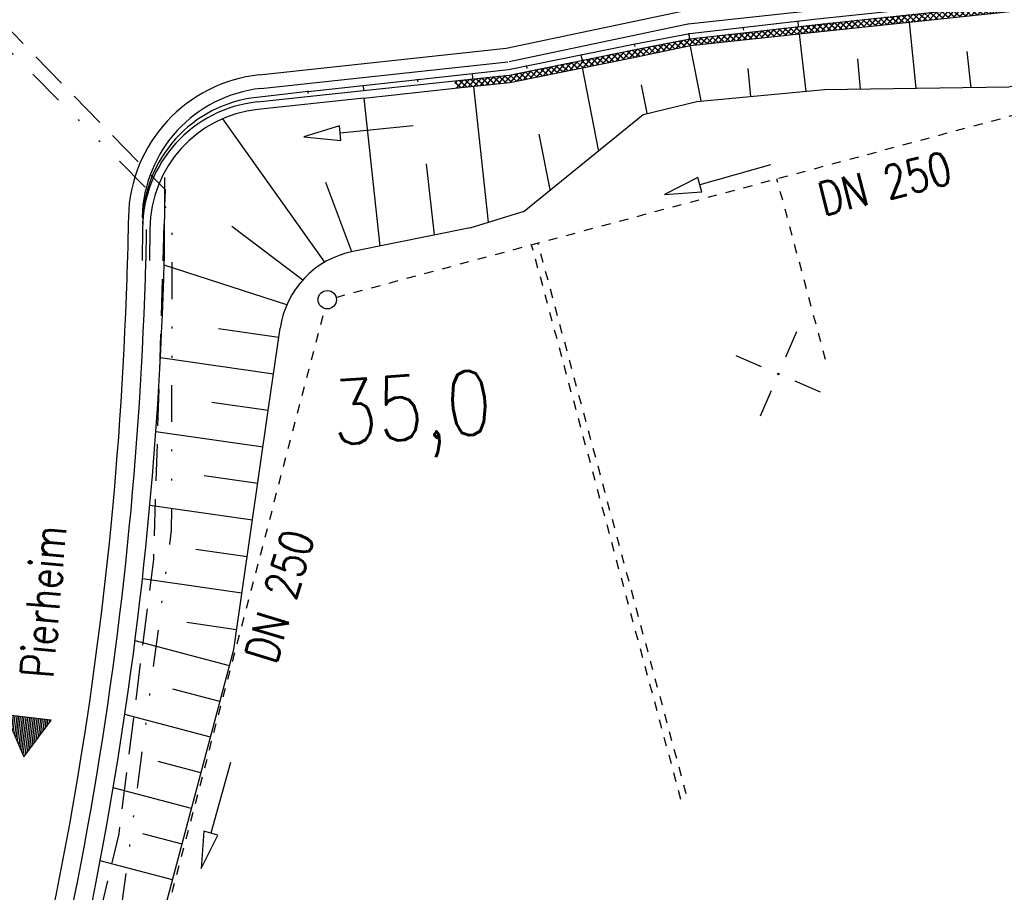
# Model space of a CAD drawing. Extents: x 0 to 1135, y 0 to 420.
# Tile 4 of 84: x 148 to 201, y 76 to 124. Entities that reach past the tile are written whole.
import ezdxf

# ---------------------------------------------------------------- set-up
doc = ezdxf.new("R2010")
doc.units = 0
doc.header["$LTSCALE"] = 2
doc.header["$MEASUREMENT"] = 0
for name, pattern in [('ACAD_ISO03W100', [0.5, 0.25, -0.25]), ('AUSGEZOGEN', [0]), ('GESTRICH-X2', [1.5, 1, -0.5]), ('GETRENNTX3', [3.25, 1, -0.75, 0, -0.75, 0, -0.75])]:
    doc.linetypes.add(name, pattern=pattern)
doc.layers.get('0').update_dxf_attribs({"color": 8, "linetype": 'AUSGEZOGEN'})
for name, color, linetype in [('Bahnachse', 7, 'CONTINUOUS'), ('Dränageleitungen', 15, 'CONTINUOUS'), ('FBRTOP', 8, 'AUSGEZOGEN'), ('NETZ', 250, 'AUSGEZOGEN'), ('SCHRIFT', 8, 'AUSGEZOGEN'), ('Strassen', 15, 'CONTINUOUS'), ('STROMLTG', 8, 'AUSGEZOGEN'), ('Telekom', 8, 'GETRENNTX3'), ('Wegböschungen', 15, 'CONTINUOUS'), ('Wege', 15, 'CONTINUOUS')]:
    doc.layers.add(name, color=color, linetype=linetype)
doc.styles.add('ROMANS', font='romans.shx', dxfattribs={"width": 0.8})

# ---------------------------------------------------------------- blocks, each defined once
blk = doc.blocks.new('IKR')
at = {"color": 0}
for p, q in [((0, 1), (0, 2.5)), ((-2.5, 0), (-1, 0)), ((1, 0), (2.5, 0)), ((0, -2.5), (0, -1))]:
    blk.add_line(p, q, dxfattribs=at)
blk.add_circle((0, 0), 0.05, dxfattribs=at)
blk.add_point((0, 0), dxfattribs=at)
blk = doc.blocks.new('*X44')
at = {"color": 0, "linetype": 'ByBlock'}
for p, q in [((-2149512, 832004), (-2149094, 832422)), ((-2149181, 832016), (-2148764, 832434)), ((-2148736, 832033), (-2149124, 832420)), ((-2148851, 832029), (-2148433, 832446)), ((-2148430, 832044), (-2148817, 832432)), ((-2148520, 832041), (-2148103, 832459)), ((-2148123, 832056), (-2148510, 832443)), ((-2147816, 832067), (-2148204, 832455)), ((-2148190, 832053), (-2147772, 832471)), ((-2147509, 832079), (-2147897, 832466)), ((-2147859, 832066), (-2147442, 832483)), ((-2147203, 832090), (-2147590, 832478)), ((-2147529, 832078), (-2147111, 832496)), ((-2146896, 832101), (-2147283, 832489)), ((-2147198, 832090), (-2146781, 832508)), ((-2146589, 832113), (-2146977, 832501)), ((-2146868, 832102), (-2146450, 832520)), ((-2146282, 832124), (-2146670, 832512)), ((-2146537, 832115), (-2146119, 832532)), ((-2145976, 832136), (-2146363, 832523)), ((-2146207, 832127), (-2145789, 832545)), ((-2145669, 832147), (-2146056, 832535)), ((-2145876, 832139), (-2145458, 832557)), ((-2145362, 832159), (-2145750, 832546)), ((-2145546, 832152), (-2145128, 832569)), ((-2145055, 832170), (-2145443, 832558)), ((-2145215, 832164), (-2144797, 832582)), ((-2144748, 832181), (-2145136, 832569)), ((-2144885, 832176), (-2144467, 832594)), ((-2144442, 832193), (-2144829, 832581)), ((-2144554, 832189), (-2144137, 832606)), ((-2144135, 832204), (-2144523, 832592)), ((-2144224, 832201), (-2143807, 832617)), ((-2143826, 832214), (-2144216, 832603)), ((-2143518, 832224), (-2143908, 832614)), ((-2143895, 832212), (-2143478, 832628)), ((-2143210, 832234), (-2143600, 832624)), ((-2143566, 832222), (-2143149, 832639)), ((-2142902, 832244), (-2143292, 832634)), ((-2143237, 832233), (-2142820, 832650)), ((-2142594, 832254), (-2142984, 832645)), ((-2142908, 832244), (-2142491, 832661)), ((-2142285, 832264), (-2142676, 832655)), ((-2142579, 832254), (-2142161, 832672)), ((-2141977, 832274), (-2142368, 832665)), ((-2142250, 832265), (-2141832, 832683)), ((-2141669, 832284), (-2142061, 832676)), ((-2141921, 832276), (-2141503, 832694)), ((-2141361, 832294), (-2141753, 832686)), ((-2141593, 832286), (-2141174, 832705)), ((-2141052, 832304), (-2141445, 832696)), ((-2141264, 832297), (-2140845, 832716)), ((-2140744, 832314), (-2141137, 832706)), ((-2140935, 832308), (-2140515, 832727)), ((-2140436, 832324), (-2140829, 832717)), ((-2140606, 832318), (-2140186, 832738)), ((-2140128, 832334), (-2140521, 832727)), ((-2140277, 832329), (-2139857, 832749)), ((-2139820, 832344), (-2140213, 832737)), ((-2139948, 832340), (-2139528, 832760)), ((-2139511, 832354), (-2139905, 832747)), ((-2139620, 832350), (-2139203, 832766)), ((-2139203, 832364), (-2139597, 832758)), ((-2139291, 832361), (-2139193, 832459)), ((-2139200, 832679), (-2139289, 832768)), ((-2165321, 831469), (-2164910, 831879)), ((-2164992, 831479), (-2164579, 831892)), ((-2164429, 831498), (-2164815, 831883)), ((-2164663, 831490), (-2164247, 831906)), ((-2164121, 831508), (-2164509, 831895)), ((-2164334, 831501), (-2163918, 831917)), ((-2163813, 831518), (-2164203, 831907)), ((-2164005, 831512), (-2163589, 831927)), ((-2163505, 831528), (-2163894, 831917)), ((-2163676, 831522), (-2163260, 831938)), ((-2163197, 831538), (-2163586, 831927)), ((-2163347, 831533), (-2162931, 831949)), ((-2162888, 831548), (-2163278, 831937)), ((-2163018, 831544), (-2162603, 831959)), ((-2162580, 831558), (-2162970, 831947)), ((-2162689, 831554), (-2162274, 831970)), ((-2162272, 831568), (-2162662, 831957)), ((-2162361, 831565), (-2161945, 831981)), ((-2161964, 831578), (-2162353, 831967)), ((-2161656, 831588), (-2162045, 831977)), ((-2162032, 831576), (-2161616, 831991)), ((-2161347, 831598), (-2161737, 831987)), ((-2161703, 831586), (-2161287, 832002)), ((-2161039, 831608), (-2161429, 831997)), ((-2161374, 831597), (-2160958, 832012)), ((-2160731, 831618), (-2161120, 832007)), ((-2161045, 831607), (-2160630, 832023)), ((-2160423, 831628), (-2160812, 832017)), ((-2160716, 831618), (-2160301, 832034)), ((-2160114, 831638), (-2160504, 832027)), ((-2160388, 831629), (-2159972, 832044)), ((-2159806, 831648), (-2160196, 832037)), ((-2160059, 831639), (-2159643, 832055)), ((-2159498, 831658), (-2159888, 832047)), ((-2159730, 831650), (-2159314, 832066)), ((-2159190, 831668), (-2159579, 832057)), ((-2159401, 831661), (-2158985, 832076)), ((-2158882, 831678), (-2159271, 832067)), ((-2159072, 831671), (-2158656, 832087)), ((-2158574, 831688), (-2158963, 832077)), ((-2158743, 831682), (-2158328, 832098)), ((-2158266, 831698), (-2158655, 832087)), ((-2158414, 831693), (-2157999, 832108)), ((-2157958, 831708), (-2158347, 832097)), ((-2158085, 831704), (-2157670, 832119)), ((-2157650, 831719), (-2158038, 832107)), ((-2157756, 831715), (-2157341, 832130)), ((-2157342, 831729), (-2157730, 832117)), ((-2157426, 831726), (-2157012, 832140)), ((-2157034, 831739), (-2157422, 832127)), ((-2156726, 831749), (-2157114, 832137)), ((-2157097, 831737), (-2156683, 832151)), ((-2156418, 831760), (-2156805, 832147)), ((-2156768, 831748), (-2156355, 832162)), ((-2156110, 831770), (-2156497, 832157)), ((-2156439, 831759), (-2156026, 832172)), ((-2155802, 831780), (-2156189, 832167)), ((-2156110, 831770), (-2155697, 832183)), ((-2155494, 831790), (-2155881, 832177)), ((-2155781, 831781), (-2155368, 832193)), ((-2155186, 831800), (-2155573, 832187)), ((-2155452, 831792), (-2155039, 832204)), ((-2154878, 831811), (-2155264, 832197)), ((-2155123, 831802), (-2154710, 832215)), ((-2154570, 831821), (-2154956, 832207)), ((-2154793, 831813), (-2154381, 832225)), ((-2154262, 831831), (-2154648, 832217)), ((-2154464, 831824), (-2154052, 832237)), ((-2153954, 831841), (-2154340, 832227)), ((-2154135, 831835), (-2153721, 832249)), ((-2153646, 831851), (-2154032, 832238)), ((-2153806, 831846), (-2153391, 832261)), ((-2153338, 831862), (-2153725, 832249)), ((-2153477, 831857), (-2153060, 832274)), ((-2153031, 831873), (-2153419, 832260)), ((-2153148, 831868), (-2152730, 832286)), ((-2152724, 831884), (-2153112, 832272)), ((-2152817, 831881), (-2152399, 832298)), ((-2152418, 831896), (-2152805, 832283)), ((-2152111, 831907), (-2152498, 832295)), ((-2152486, 831893), (-2152069, 832311)), ((-2151804, 831918), (-2152192, 832306)), ((-2152156, 831905), (-2151738, 832323)), ((-2151497, 831930), (-2151885, 832318)), ((-2151825, 831918), (-2151408, 832335)), ((-2151190, 831941), (-2151578, 832329)), ((-2151495, 831930), (-2151077, 832348)), ((-2150884, 831953), (-2151271, 832340)), ((-2151164, 831942), (-2150747, 832360)), ((-2150577, 831964), (-2150965, 832352)), ((-2150834, 831955), (-2150416, 832372)), ((-2150270, 831976), (-2150658, 832363)), ((-2150503, 831967), (-2150086, 832385)), ((-2149963, 831987), (-2150351, 832375)), ((-2150173, 831979), (-2149755, 832397)), ((-2149657, 831999), (-2150044, 832386)), ((-2149842, 831992), (-2149425, 832409)), ((-2149350, 832010), (-2149738, 832398)), ((-2149043, 832021), (-2149431, 832409)), ((-2173831, 830914), (-2173369, 831375)), ((-2173165, 831005), (-2173518, 831358)), ((-2173462, 830964), (-2173008, 831418)), ((-2172885, 831044), (-2173233, 831391)), ((-2173092, 831015), (-2172648, 831460)), ((-2172605, 831082), (-2172948, 831425)), ((-2172723, 831066), (-2172288, 831502)), ((-2172326, 831121), (-2172663, 831458)), ((-2172046, 831160), (-2172378, 831491)), ((-2172354, 831117), (-2171928, 831544)), ((-2171766, 831198), (-2172093, 831524)), ((-2171985, 831168), (-2171568, 831586)), ((-2171487, 831237), (-2171808, 831558)), ((-2171616, 831219), (-2171207, 831628)), ((-2171207, 831275), (-2171523, 831591)), ((-2171247, 831270), (-2170874, 831643)), ((-2170900, 831286), (-2171238, 831624)), ((-2170592, 831297), (-2170936, 831640)), ((-2170913, 831286), (-2170543, 831656)), ((-2170284, 831307), (-2170630, 831652)), ((-2170584, 831297), (-2170212, 831669)), ((-2169976, 831317), (-2170324, 831664)), ((-2170255, 831308), (-2169880, 831682)), ((-2169668, 831327), (-2170018, 831677)), ((-2169926, 831318), (-2169549, 831695)), ((-2169360, 831337), (-2169712, 831689)), ((-2169597, 831329), (-2169217, 831708)), ((-2169051, 831347), (-2169405, 831701)), ((-2169268, 831340), (-2168886, 831721)), ((-2168743, 831357), (-2169099, 831713)), ((-2168939, 831351), (-2168555, 831735)), ((-2168435, 831367), (-2168793, 831725)), ((-2168610, 831361), (-2168223, 831748)), ((-2168127, 831377), (-2168487, 831737)), ((-2168281, 831372), (-2167892, 831761)), ((-2167819, 831387), (-2168181, 831749)), ((-2167952, 831383), (-2167561, 831774)), ((-2167511, 831397), (-2167875, 831762)), ((-2167623, 831393), (-2167229, 831787)), ((-2167203, 831407), (-2167569, 831774)), ((-2167294, 831404), (-2166898, 831800)), ((-2166895, 831417), (-2167263, 831786)), ((-2166965, 831415), (-2166567, 831814)), ((-2166586, 831427), (-2166957, 831798)), ((-2166278, 831437), (-2166651, 831810)), ((-2166636, 831426), (-2166235, 831827)), ((-2165970, 831447), (-2166345, 831822)), ((-2166307, 831436), (-2165904, 831840)), ((-2165662, 831458), (-2166039, 831834)), ((-2165978, 831447), (-2165573, 831853)), ((-2165354, 831468), (-2165733, 831847)), ((-2165649, 831458), (-2165241, 831866)), ((-2165046, 831478), (-2165427, 831859)), ((-2164738, 831488), (-2165121, 831871)), ((-2178206, 830356), (-2177740, 830823)), ((-2177842, 830402), (-2177375, 830870)), ((-2177392, 830459), (-2177753, 830821)), ((-2177478, 830448), (-2177009, 830917)), ((-2177109, 830495), (-2177471, 830857)), ((-2176827, 830531), (-2177190, 830894)), ((-2177114, 830494), (-2176644, 830964)), ((-2176544, 830567), (-2176908, 830930)), ((-2176749, 830541), (-2176279, 831011)), ((-2176262, 830602), (-2176626, 830966)), ((-2176385, 830587), (-2175914, 831058)), ((-2175979, 830638), (-2176344, 831002)), ((-2175697, 830674), (-2176062, 831039)), ((-2176021, 830633), (-2175549, 831105)), ((-2175414, 830710), (-2175780, 831075)), ((-2175656, 830679), (-2175183, 831152)), ((-2175132, 830745), (-2175498, 831111)), ((-2175292, 830725), (-2174818, 831199)), ((-2174850, 830781), (-2175216, 831148)), ((-2174567, 830817), (-2174934, 831184)), ((-2174928, 830771), (-2174453, 831246)), ((-2174285, 830853), (-2174652, 831220)), ((-2174563, 830817), (-2174089, 831291)), ((-2174004, 830890), (-2174370, 831256)), ((-2174199, 830863), (-2173729, 831333)), ((-2173724, 830928), (-2174087, 831292)), ((-2173444, 830967), (-2173802, 831325)), ((-2184142, 830148), (-2183995, 830295)), ((-2184082, 829890), (-2183667, 830305)), ((-2183522, 829908), (-2183912, 830298)), ((-2183753, 829900), (-2183338, 830316)), ((-2183214, 829918), (-2183604, 830307)), ((-2183425, 829911), (-2183009, 830326)), ((-2182905, 829927), (-2183295, 830317)), ((-2183096, 829921), (-2182681, 830337)), ((-2182597, 829937), (-2182987, 830327)), ((-2182767, 829932), (-2182352, 830347)), ((-2182289, 829947), (-2182678, 830337)), ((-2182439, 829942), (-2182023, 830358)), ((-2181980, 829957), (-2182370, 830347)), ((-2182110, 829953), (-2181695, 830368)), ((-2181672, 829967), (-2182062, 830356)), ((-2181782, 829963), (-2181366, 830378)), ((-2181363, 829976), (-2181753, 830366)), ((-2181453, 829973), (-2181026, 830400)), ((-2181063, 829995), (-2181445, 830376)), ((-2180781, 830030), (-2181136, 830386)), ((-2181121, 829987), (-2180661, 830447)), ((-2180499, 830066), (-2180855, 830422)), ((-2180757, 830033), (-2180296, 830494)), ((-2180216, 830102), (-2180573, 830458)), ((-2180392, 830079), (-2179931, 830541)), ((-2179934, 830138), (-2180291, 830495)), ((-2180028, 830126), (-2179566, 830588)), ((-2179651, 830173), (-2180009, 830531)), ((-2179369, 830209), (-2179727, 830567)), ((-2179664, 830172), (-2179201, 830635)), ((-2179086, 830245), (-2179445, 830603)), ((-2179299, 830218), (-2178835, 830682)), ((-2178804, 830281), (-2179163, 830640)), ((-2178935, 830264), (-2178470, 830729)), ((-2178521, 830316), (-2178881, 830676)), ((-2178239, 830352), (-2178599, 830712)), ((-2178571, 830310), (-2178105, 830776)), ((-2177957, 830388), (-2178317, 830749)), ((-2177674, 830424), (-2178035, 830785)), ((-2183831, 829898), (-2184144, 830212))]:
    blk.add_line(p, q, dxfattribs=at)
blk = doc.blocks.new('RPFEIL')
at = {"color": 0}
for p, q in [((-0.002, 0), (-1.252, -2.165)), ((-0.252, -2.165), (-0.252, -0.433)), ((-0.152, -2.165), (-0.152, -0.26)), ((-0.052, -2.165), (-0.052, -0.087)), ((1.248, -2.165), (-0.002, 0)), ((0.048, -2.165), (0.048, -0.087)), ((0.148, -2.165), (0.148, -0.26)), ((0.248, -2.165), (0.248, -0.433)), ((-0.552, -2.165), (-0.552, -0.953)), ((-0.452, -2.165), (-0.452, -0.78)), ((-0.352, -2.165), (-0.352, -0.607)), ((0.348, -2.165), (0.348, -0.607)), ((0.448, -2.165), (0.448, -0.78)), ((0.548, -2.165), (0.548, -0.953)), ((-0.852, -2.165), (-0.852, -1.473)), ((-0.752, -2.165), (-0.752, -1.299)), ((-0.652, -2.165), (-0.652, -1.126)), ((0.648, -2.165), (0.648, -1.126)), ((0.748, -2.165), (0.748, -1.299)), ((0.848, -2.165), (0.848, -1.473)), ((-1.152, -2.165), (-1.152, -1.992)), ((-1.052, -2.165), (-1.052, -1.819)), ((-0.952, -2.165), (-0.952, -1.646)), ((0.948, -2.165), (0.948, -1.646)), ((1.048, -2.165), (1.048, -1.819)), ((1.148, -2.165), (1.148, -1.992)), ((-1.252, -2.165), (1.248, -2.165))]:
    blk.add_line(p, q, dxfattribs=at)

msp = doc.modelspace()

# ---------------------------------------------------------------- linework, layer by layer
at = {"layer": 'Dränageleitungen', "linetype": 'ACAD_ISO03W100'}
for p, q in [((164.868, 108.439), (210.65, 120.756)), ((191.55, 105.043), (188.897, 114.904)), ((183.666, 81.061), (175.529, 111.307)), ((183.954, 81.362), (175.873, 111.4)), ((149.862, 52.785), (164.259, 107.826))]:
    msp.add_line(p, q, dxfattribs=at)
at = {"layer": 'Dränageleitungen', "linetype": 'Continuous'}
for points in [[(188.541, 115.658), (184.688, 114.582), (184.581, 114.967), (182.762, 114.044), (184.796, 114.197), (184.688, 114.582)], [(159.105, 83.081), (158.043, 79.225), (157.658, 79.331), (157.513, 77.296), (158.429, 79.119), (158.043, 79.225)]]:
    msp.add_lwpolyline(points, dxfattribs=at)
msp.add_circle((164.386, 108.309), 0.5, dxfattribs=at)
at = {"layer": 'FBRTOP', "const_width": 0.5}
for points in [[(88.009, 187.528, 0), (104.839, 188.975, 0), (166.439, 194.269, -0.000002), (228.71, 199.62, 0.000002), (290.98, 204.971, 0.000001), (321.649, 207.607, 0.000001), (340.796, 209.253, 0.000002), (353.251, 210.323, -0.000001), (365.705, 211.394, -0.000007), (378.159, 212.464, 0.000001), (390.613, 213.534, 0.000044), (401.774, 214.494, -0.000046), (412.936, 215.454, -0.000156)], [(87.666, 191.514, 0), (104.497, 192.96, 0), (166.097, 198.254, -0.000002), (228.367, 203.605, 0.000002), (290.638, 208.957, 0.000001), (321.307, 211.592, 0.000001), (340.454, 213.238, 0.000002), (352.908, 214.308, -0.000001), (365.363, 215.379, -0.000007), (377.816, 216.449, 0.000001), (390.27, 217.519, 0.000044), (401.432, 218.479, -0.000045), (412.593, 219.44, -0.000156)]]:
    msp.add_lwpolyline(points, format="xyb", dxfattribs=at)
at = {"layer": 'Strassen', "linetype": 'Continuous'}
for p, q in [((155.516, 114.968), (155.499, 110.421)), ((154.515, 112.132), (154.5, 110.447)), ((161.747, 106.249), (158.461, 106.722)), ((161.46, 104.256), (155.294, 105.145)), ((161.173, 102.264), (158.09, 102.708)), ((160.886, 100.271), (155.046, 101.113)), ((160.598, 98.279), (157.678, 98.7)), ((160.311, 96.287), (154.719, 97.093)), ((160.024, 94.294), (157.228, 94.697)), ((159.737, 92.302), (154.313, 93.084)), ((159.449, 90.309), (156.737, 90.7)), ((159.057, 88.338), (153.909, 89.708)), ((158.54, 86.393), (155.966, 87.078)), ((158.022, 84.448), (153.355, 85.689)), ((157.505, 82.502), (155.171, 83.123)), ((156.987, 80.557), (152.722, 81.691)), ((156.47, 78.612), (154.337, 79.179)), ((155.952, 76.666), (152.012, 77.714))]:
    msp.add_line(p, q, dxfattribs=at)
msp.add_lwpolyline([(153.548, 112.904), (153.541, 112.392, -0.001094), (153.54, 112.357), (153.522, 111.424), (153.5, 110.48)], format="xyb", dxfattribs=at)
msp.add_lwpolyline([(139.177, 33.02), (142.762, 39.79), (152.55, 63.876), (159.293, 89.227), (161.173, 102.264)], dxfattribs=at)
for radius, start in [(203, 341.04969), (204, 341.02614), (205, 341.04509)]:
    msp.add_arc((-49.433, 115.723), radius, start, 358.51814, dxfattribs=at)
at = {"layer": 'STROMLTG', "linetype": 'GESTRICH-X2', "flags": 128}
msp.add_lwpolyline([(124.918, 5), (127.438, 9.783), (135.237, 24.941), (143.745, 47.032), (149.255, 63.303), (153.039, 79.188), (154.929, 94.137), (155.565, 114.299), (146.679, 123.436), (146.167, 139.832)], dxfattribs=at)
at = {"layer": 'Telekom', "flags": 128}
msp.add_lwpolyline([(145.864, 139.837), (146.215, 122.743), (155.925, 112.984), (155.886, 95.744), (153.016, 74.098), (148.255, 54.341), (141.566, 35.472), (133.201, 16.98), (126.558, 5)], dxfattribs=at)
at = {"layer": 'Wegböschungen', "linetype": 'Continuous'}
for p, q in [((160.576, 119.096), (166.362, 119.711)), ((163.343, 119.657), (160.544, 119.345)), ((166.374, 119.303), (160.611, 118.685)), ((164.254, 110.36), (158.691, 118.178)), ((165.725, 110.928), (164.315, 114.693)), ((154.316, 112.2), (154.3, 110.449)), ((154.716, 112.183), (154.7, 110.445)), ((163.052, 109.383), (159.184, 112.295)), ((172.176, 112.223), (165.786, 110.941)), ((162.18, 108.025), (155.492, 110.191)), ((161.173, 102.264), (161.82, 106.752))]:
    msp.add_line(p, q, dxfattribs=at)
for points in [[(163.343, 119.657), (171.314, 120.543), (174.259, 120.864), (181.174, 122.262), (184.142, 122.832), (191.1, 123.623), (200.997, 124.685), (210.944, 125.742), (220.896, 126.849), (230.842, 127.907), (237.039, 128.62)], [(166.362, 119.711), (171.336, 120.24), (174.33, 120.556), (181.195, 121.959), (184.163, 122.529), (191.121, 123.319), (201.068, 124.377), (211.02, 125.484), (220.917, 126.546), (230.864, 127.603), (237.06, 128.316)], [(166.374, 119.303), (171.347, 119.837), (174.341, 120.153), (181.257, 121.551), (184.18, 122.175), (191.133, 122.916), (201.079, 123.974), (211.031, 125.081), (220.978, 126.138), (230.93, 127.245), (237.072, 127.913)], [(172.176, 112.223), (175.127, 113.146), (181.608, 118.403), (184.541, 119.127), (191.484, 119.768), (201.545, 119.911), (211.326, 122.39), (221.195, 124.209), (231.086, 125.724), (237.112, 126.754)], [(190.031, 123.474), (190.056, 123.22)], [(196.106, 123.445), (196.465, 119.844)], [(187.036, 123.158), (187.072, 123.004)], [(184.092, 122.837), (184.113, 122.533)], [(190.118, 122.813), (190.47, 119.665)], [(181.124, 122.267), (181.16, 122.113)], [(184.175, 122.126), (184.745, 119.158)], [(199.48, 119.857), (199.267, 121.837)], [(178.201, 121.642), (178.277, 121.384)], [(193.445, 119.782), (193.303, 121.453)], [(175.233, 121.073), (175.268, 120.918)], [(178.288, 120.981), (179.163, 116.477)], [(187.48, 119.398), (187.325, 120.92)], [(169.285, 120.336), (169.321, 120.182)], [(172.279, 120.652), (172.3, 120.349)], [(163.347, 119.698), (163.333, 119.549)], [(166.341, 120.015), (166.362, 119.711)], [(172.362, 119.941), (173.16, 112.53)], [(181.817, 118.483), (181.512, 120.019)], [(166.374, 119.308), (167.259, 111.236)], [(169.073, 117.784), (165.092, 117.393), (165.053, 117.791), (163.102, 117.198), (165.131, 116.995), (165.092, 117.393)], [(176.545, 114.316), (175.931, 117.339)], [(170.232, 111.856), (169.797, 115.715)]]:
    msp.add_lwpolyline(points, dxfattribs=at)
for centre, radius, start, end in [((161.318, 112.388), 7, 96.3481, 179.4722), ((161.315, 112.135), 7, 96.0677, 179.4722), ((161.315, 112.122), 6.6, 96.1253, 179.4722), ((166.769, 106.039), 5, 101.3418, 171.7958)]:
    msp.add_arc(centre, radius, start, end, dxfattribs=at)
at = {"layer": 'Wege', "linetype": 'Continuous'}
for p, q in [((184.062, 123.359), (240.744, 129.505)), ((174.147, 122.033), (183.981, 124.105)), ((174.301, 121.299), (184.136, 123.371)), ((160.681, 120.573), (174.147, 122.033)), ((160.761, 119.827), (174.227, 121.287))]:
    msp.add_line(p, q, dxfattribs=at)
for radius in [8, 7.25]:
    msp.add_arc((161.543, 112.62), radius, 96.1877, 178.5659, dxfattribs=at)

# ---------------------------------------------------------------- block references
at = {"layer": 'NETZ', "rotation": 156.5331}
msp.add_blockref('IKR', (188.974, 104.259), dxfattribs=at)
at = {"layer": 'SCHRIFT', "rotation": 173.0533756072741}
msp.add_blockref('RPFEIL', (147.84, 83.375), dxfattribs=at)
at = {"layer": 'Wegböschungen', "linetype": 'Continuous', "xscale": 0.001000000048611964, "yscale": 0.001000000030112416, "zscale": 0.001, "rotation": 4.21305285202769}
msp.add_blockref('*X44', (2410.578, -547.347), dxfattribs=at)

# ---------------------------------------------------------------- texts
at = {"layer": 'Bahnachse', "linetype": 'Continuous', "style": 'ROMANS', "oblique": 360, "width": 0.8337}
msp.add_text('35,0', height=3.5, rotation=4.2131, dxfattribs=at).set_placement((164.747, 100.378))
at = {"layer": 'Dränageleitungen', "linetype": 'Continuous', "style": 'ROMANS', "oblique": 0, "width": 0.8}
for rotation, p in [(14.2131, (191.439, 112.876)), (73.2131, (161.593, 88.368))]:
    msp.add_text('DN 250', height=1.8, rotation=rotation, dxfattribs=at).set_placement(p)
at = {"layer": 'SCHRIFT', "style": 'ROMANS', "width": 0.8}
msp.add_text('Pierheim', height=1.8, rotation=85.0369, dxfattribs=at).set_placement((149.449, 87.623))

doc.saveas('drawing.dxf')
